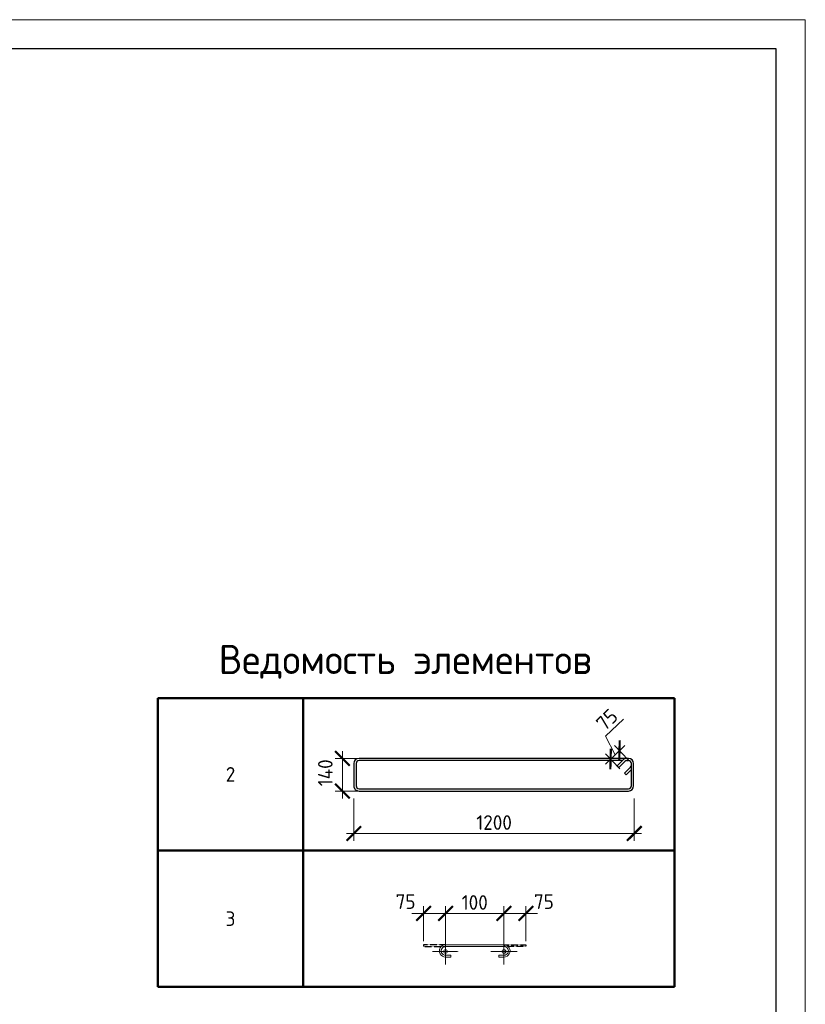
# Model space of a CAD drawing. Header units: millimetres. Extents: x 369815 to 1481759, y -423071 to -27917.
# Tile 195 of 256: x 571462 to 584900, y -252729 to -235873. Entities that reach past the tile are written whole.
import ezdxf

# ---------------------------------------------------------------- set-up
doc = ezdxf.new("R2010")
doc.units = ezdxf.units.MM
doc.linetypes.add('CENTER2', pattern=[28.575, 19.05, -3.175, 3.175, -3.175])
doc.linetypes.add('GOST2.303 4', pattern=[7, 5, -2, 0])
for name, color, linetype, lineweight in [('Арм_шпильки', 143, 'Continuous', 18), ('Выноски', 20, 'Continuous', 20), ('Осевая', 10, 'CENTER2', 20), ('подоснова', 151, 'Continuous', 5), ('поз.', 2, 'Continuous', 25), ('РАЗМЕРЫ', 1, 'Continuous', 9), ('ТОНКИЕ', 7, 'Continuous', 9)]:
    doc.layers.add(name, color=color, linetype=linetype, lineweight=lineweight)
doc.layers.add('ТОЛСТЫЕ_ОСНОВНЫЕ', color=6, linetype='Continuous')
doc.styles.add('GOST 2.304', font='CS_Gost2304.shx')
doc.styles.add('GOST-2.304_Type-B', font='GOST_Common.ttf')
doc.dimstyles.new('мой', dxfattribs={"dimscale": 100, "dimtxt": 2.5, "dimasz": 2.5, "dimexe": 1.25, "dimexo": 0.625, "dimtad": 1, "dimdec": 0, "dimtxsty": 'GOST-2.304_Type-B', "dimblk": 'ARCHTICK', "dimcen": 2.5, "dimdle": 2, "dimaunit": 1, "dimadec": 1, "dimazin": 2, "dimtfac": 1, "dimtdec": 0, "dimtmove": 1, "dimatfit": 3, "dimfxl": 1, "dimtfill": 1, "dimlwd": -1, "dimlwe": -1, "dimarcsym": 0})
doc.dimstyles.new('мой 25', dxfattribs={"dimscale": 100, "dimtxt": 2.5, "dimasz": 2.5, "dimexe": 1.25, "dimexo": 0.625, "dimtad": 1, "dimdec": 0, "dimlfac": 0.5, "dimtxsty": 'GOST-2.304_Type-B', "dimblk": 'ARCHTICK', "dimcen": 2.5, "dimdle": 1.25, "dimaunit": 1, "dimadec": 1, "dimazin": 2, "dimtfac": 1, "dimtdec": 0, "dimtmove": 1, "dimatfit": 3, "dimfxl": 6, "dimfxlon": 1, "dimtfill": 1, "dimlwd": -1, "dimlwe": -1, "dimarcsym": 0})

# ---------------------------------------------------------------- blocks, each defined once
blk = doc.blocks.new('*T844')
at = {"layer": 'Выноски', "color": 0, "linetype": 'ByBlock', "lineweight": 50, "transparency": 16777216}
for p, q in [((0, 0), (8834, 0)), ((0, 0), (0, -4943)), ((2484, 0), (2484, -4943)), ((8834, 0), (8834, -4943)), ((0, -2606), (8834, -2606)), ((0, -4943), (8834, -4943))]:
    blk.add_line(p, q, dxfattribs=at)
at = {"layer": 'Выноски', "color": 0, "transparency": 16777216, "char_height": 250, "width": 2183.67, "attachment_point": 5, "style": 'GOST-2.304_Type-B'}
for s, insert in [('2', (1242, -1303)), ('3', (1242, -3774))]:
    blk.add_mtext(s, dxfattribs=dict(at, insert=insert))
blk = doc.blocks.new('*U121')
for p, q in [((-8, 0), (-7, 7.2)), ((-7, -7.2), (-8, 0)), ((-7, 7.2), (-4.2, 14)), ((-4.2, 14), (0.2, 19.8)), ((0.2, 19.8), (6, 24.2)), ((6, 24.2), (12.8, 27)), ((12.8, 27), (20, 28)), ((44, 28), (20, 28)), ((20, 20), (44, 20)), ((44, 20), (44, 28)), ((262.7, 28), (286.7, 28)), ((262.7, 20), (262.7, 28)), ((286.7, 20), (262.7, 20)), ((293.9, 27), (286.7, 28)), ((300.7, 24.2), (293.9, 27)), ((306.5, 19.8), (300.7, 24.2)), ((310.9, 14), (306.5, 19.8)), ((313.7, 7.2), (310.9, 14)), ((314.7, 0), (313.7, 7.2)), ((-4.2, -14), (-7, -7.2)), ((0.2, -19.8), (-4.2, -14)), ((6, -24.2), (0.2, -19.8)), ((12.8, -27), (6, -24.2)), ((20, -28), (12.8, -27)), ((20, -28), (286.7, -28)), ((286.7, -28), (293.9, -27)), ((293.9, -27), (300.7, -24.2)), ((300.7, -24.2), (306.5, -19.8)), ((306.5, -19.8), (310.9, -14)), ((310.9, -14), (313.7, -7.2)), ((313.7, -7.2), (314.7, 0))]:
    blk.add_line(p, q)
at = {"color": 0, "linetype": 'ByBlock', "lineweight": -2}
for p, q in [((0, 0), (0.7, 5.2)), ((0.7, 5.2), (2.7, 10)), ((2.7, 10), (5.9, 14.1)), ((5.9, 14.1), (10, 17.3)), ((10, 17.3), (14.8, 19.3)), ((14.8, 19.3), (20, 20)), ((291.8, 19.3), (286.7, 20)), ((296.7, 17.3), (291.8, 19.3)), ((300.8, 14.1), (296.7, 17.3)), ((304, 10), (300.8, 14.1)), ((306, 5.2), (304, 10)), ((306.7, 0), (306, 5.2)), ((0.7, -5.2), (0, 0)), ((2.7, -10), (0.7, -5.2)), ((5.9, -14.1), (2.7, -10)), ((10, -17.3), (5.9, -14.1)), ((14.8, -19.3), (10, -17.3)), ((20, -20), (14.8, -19.3)), ((20, -20), (286.7, -20)), ((286.7, -20), (291.8, -19.3)), ((291.8, -19.3), (296.7, -17.3)), ((296.7, -17.3), (300.8, -14.1)), ((300.8, -14.1), (304, -10)), ((304, -10), (306, -5.2)), ((306, -5.2), (306.7, 0))]:
    blk.add_line(p, q, dxfattribs=at)
at = {"style": 'GOST 2.304', "oblique": 15, "flags": 9}
for tag, p in [('ДИАМЕТР', (117.8, -62.2)), ('ДЛИНА', (118.1, -72.5)), ('ПОЗИЦИЯ', (118, -56.6)), ('КЛАСС', (118, -67.8)), ('МАССА', (118.7, -78.2))]:
    blk.add_attdef(tag, p, '', height=2.5, dxfattribs=at)
blk = doc.blocks.new('_ArchTick')
at = {"color": 0, "linetype": 'ByBlock', "const_width": 0.15}
blk.add_lwpolyline([(-0.5, -0.5), (0.5, 0.5)], dxfattribs=at)
blk = doc.blocks.new('*D845')
at = {"layer": 'DEFPOINTS', "color": 0, "transparency": 16777216}
for p in [(579746, -251173), (578746, -251710), (579746, -251709)]:
    blk.add_point(p, dxfattribs=at)
at = {"layer": 'РАЗМЕРЫ', "color": 0, "linetype": 'Continuous', "transparency": 16777216}
for p, q in [((578746, -251647), (578746, -251048)), ((579746, -251647), (579746, -251048)), ((578546, -251173), (579946, -251173))]:
    blk.add_line(p, q, dxfattribs=at)
at = {"layer": 'РАЗМЕРЫ', "color": 0, "transparency": 16777216, "xscale": 250, "yscale": 250, "zscale": 250, "rotation": 180}
blk.add_blockref('_ArchTick', (578746, -251173), dxfattribs=at)
at = {"layer": 'РАЗМЕРЫ', "color": 0, "transparency": 16777216, "xscale": 250, "yscale": 250, "zscale": 250}
blk.add_blockref('_ArchTick', (579746, -251173), dxfattribs=at)
at = {"layer": 'РАЗМЕРЫ', "color": 0, "transparency": 16777216, "insert": (579246, -250985), "char_height": 250, "attachment_point": 5, "style": 'GOST-2.304_Type-B', "bg_fill": 3, "box_fill_scale": 1.1, "bg_fill_color": 256, "bg_fill_true_color": 13158600, "bg_fill_transparency": 0}
blk.add_mtext('100', dxfattribs=at)
blk = doc.blocks.new('*D865')
at = {"layer": 'DEFPOINTS', "color": 0, "transparency": 16777216}
for p in [(578370, -251173), (578370, -251709), (578746, -251710)]:
    blk.add_point(p, dxfattribs=at)
at = {"layer": 'РАЗМЕРЫ', "color": 0, "linetype": 'Continuous', "transparency": 16777216}
for p, q in [((578370, -251647), (578370, -251048)), ((578746, -251647), (578746, -251048)), ((578946, -251173), (578170, -251173))]:
    blk.add_line(p, q, dxfattribs=at)
at = {"layer": 'РАЗМЕРЫ', "color": 0, "transparency": 16777216, "xscale": 250, "yscale": 250, "zscale": 250}
blk.add_blockref('_ArchTick', (578746, -251173), dxfattribs=at)
at = {"layer": 'РАЗМЕРЫ', "color": 0, "transparency": 16777216, "insert": (578063, -250971), "char_height": 250, "attachment_point": 5, "style": 'GOST-2.304_Type-B', "bg_fill": 3, "box_fill_scale": 1.1, "bg_fill_color": 256, "bg_fill_true_color": 13158600, "bg_fill_transparency": 0}
blk.add_mtext('75', dxfattribs=at)
at = {"layer": 'РАЗМЕРЫ', "color": 0, "transparency": 16777216, "xscale": 250, "yscale": 250, "zscale": 250, "rotation": 180}
blk.add_blockref('_ArchTick', (578370, -251173), dxfattribs=at)
blk = doc.blocks.new('*D866')
at = {"layer": 'DEFPOINTS', "color": 0, "transparency": 16777216}
for p in [(580122, -251173), (579746, -251710), (580122, -251709)]:
    blk.add_point(p, dxfattribs=at)
at = {"layer": 'РАЗМЕРЫ', "color": 0, "linetype": 'Continuous', "transparency": 16777216}
for p, q in [((579746, -251647), (579746, -251048)), ((580122, -251647), (580122, -251048)), ((579546, -251173), (580322, -251173))]:
    blk.add_line(p, q, dxfattribs=at)
at = {"layer": 'РАЗМЕРЫ', "color": 0, "transparency": 16777216, "xscale": 250, "yscale": 250, "zscale": 250, "rotation": 180}
blk.add_blockref('_ArchTick', (579746, -251173), dxfattribs=at)
at = {"layer": 'РАЗМЕРЫ', "color": 0, "transparency": 16777216, "insert": (580429, -250971), "char_height": 250, "attachment_point": 5, "style": 'GOST-2.304_Type-B', "bg_fill": 3, "box_fill_scale": 1.1, "bg_fill_color": 256, "bg_fill_true_color": 13158600, "bg_fill_transparency": 0}
blk.add_mtext('75', dxfattribs=at)
at = {"layer": 'РАЗМЕРЫ', "color": 0, "transparency": 16777216, "xscale": 250, "yscale": 250, "zscale": 250}
blk.add_blockref('_ArchTick', (580122, -251173), dxfattribs=at)
blk = doc.blocks.new('*U122')
at = {"color": 0, "linetype": 'ByBlock', "lineweight": -2}
for p, q in [((108.8, 1198.9), (12.5, 1198.9)), ((-10, 1176.4), (-10, 12.5)), ((-10, 1169.4), (-10, 1176.4)), ((22, 1128), (-3.4, 1153.5)), ((0, 1169.4), (0, 1176.4)), ((0, 1150.1), (0, 12.5)), ((3.7, 1160.6), (29.1, 1135.1)), ((108.8, 1188.9), (12.5, 1188.9)), ((53.8, 1159.8), (28.3, 1185.2)), ((38.8, 1188.9), (60.9, 1166.9)), ((60.9, 1166.9), (53.8, 1159.8)), ((121.3, 12.5), (121.3, 1176.4)), ((131.3, 12.5), (131.3, 1176.4)), ((29.1, 1135.1), (22, 1128)), ((12.5, 0), (108.8, 0)), ((12.5, -10), (108.8, -10))]:
    blk.add_line(p, q, dxfattribs=at)
for centre, radius, start, end in [((12.5, 1176.4), 22.5, 90, 180), ((108.8, 1176.4), 22.5, 0, 90), ((12.5, 1169.4), 22.5, 180, 225), ((12.5, 1176.4), 12.5, 90, 180), ((12.5, 1169.4), 12.5, 180, 225), ((19.5, 1176.4), 12.5, 45, 90), ((108.8, 1176.4), 12.5, 0, 90), ((12.5, 12.5), 22.5, 180, 270), ((12.5, 12.5), 12.5, 180, 270), ((108.8, 12.5), 12.5, 270, 0), ((108.8, 12.5), 22.5, 270, 0)]:
    blk.add_arc(centre, radius, start, end, dxfattribs=at)
at = {"style": 'GOST 2.304', "oblique": 15, "flags": 9}
for tag, p in [('ДИАМЕТР', (-52.8, -63)), ('КЛАСС', (-53, -68.7)), ('ДЛИНА', (-52.5, -73.8)), ('ПОЗИЦИЯ', (-52.3, -58)), ('МАССА', (-52.3, -78.3))]:
    blk.add_attdef(tag, p, '', height=2.5, dxfattribs=at)
blk = doc.blocks.new('*D837')
at = {"layer": 'DEFPOINTS', "color": 0, "transparency": 16777216}
for p in [(577177, -248850), (581976, -248988), (577177, -249804)]:
    blk.add_point(p, dxfattribs=at)
at = {"layer": 'РАЗМЕРЫ', "color": 0, "linetype": 'Continuous', "transparency": 16777216}
for p, q in [((577177, -249204), (577177, -249929)), ((581976, -249204), (581976, -249929)), ((582101, -249804), (577052, -249804))]:
    blk.add_line(p, q, dxfattribs=at)
at = {"layer": 'РАЗМЕРЫ', "color": 0, "transparency": 16777216, "xscale": 250, "yscale": 250, "zscale": 250, "rotation": 180}
blk.add_blockref('_ArchTick', (577177, -249804), dxfattribs=at)
at = {"layer": 'РАЗМЕРЫ', "color": 0, "transparency": 16777216, "xscale": 250, "yscale": 250, "zscale": 250}
blk.add_blockref('_ArchTick', (581976, -249804), dxfattribs=at)
at = {"layer": 'РАЗМЕРЫ', "color": 0, "transparency": 16777216, "insert": (579577, -249617), "char_height": 250, "attachment_point": 5, "style": 'GOST-2.304_Type-B', "bg_fill": 3, "box_fill_scale": 1.1, "bg_fill_color": 256, "bg_fill_true_color": 13158600, "bg_fill_transparency": 0}
blk.add_mtext('1200', dxfattribs=at)
blk = doc.blocks.new('*D867')
at = {"layer": 'DEFPOINTS', "color": 0, "transparency": 16777216}
for p in [(576983, -248518), (578492, -248518), (578147, -249078)]:
    blk.add_point(p, dxfattribs=at)
at = {"layer": 'РАЗМЕРЫ', "color": 0, "linetype": 'Continuous', "transparency": 16777216}
for p, q in [((576983, -249203), (576983, -248393)), ((577583, -248518), (576858, -248518)), ((577583, -249078), (576858, -249078))]:
    blk.add_line(p, q, dxfattribs=at)
at = {"layer": 'РАЗМЕРЫ', "color": 0, "transparency": 16777216, "insert": (576690, -248766), "char_height": 250, "attachment_point": 5, "rotation": 90, "style": 'GOST-2.304_Type-B', "bg_fill": 3, "box_fill_scale": 1.1, "bg_fill_color": 256, "bg_fill_true_color": 13158600, "bg_fill_transparency": 0}
blk.add_mtext('140', dxfattribs=at)
at = {"layer": 'РАЗМЕРЫ', "color": 0, "transparency": 16777216, "xscale": 250, "yscale": 250, "zscale": 250}
for p, rotation in [((576983, -248518), 90), ((576983, -249078), 270)]:
    blk.add_blockref('_ArchTick', p, dxfattribs=dict(at, rotation=rotation))
blk = doc.blocks.new('*U78')
at = {"layer": 'ТОЛСТЫЕ_ОСНОВНЫЕ', "color": 6}
blk.add_lwpolyline([(20, 5), (415, 5), (415, 292), (20, 292)], close=True, dxfattribs=at)
at = {"layer": 'ТОНКИЕ'}
blk.add_lwpolyline([(0, 0), (420, 0), (420, 297), (0, 297)], close=True, dxfattribs=at)
blk = doc.blocks.new('*D2338')
at = {"layer": 'DEFPOINTS', "color": 0, "transparency": 16777216}
for p in [(581722, -248387), (581922, -248598), (581770, -248742)]:
    blk.add_point(p, dxfattribs=at)
at = {"layer": 'РАЗМЕРЫ', "color": 0, "linetype": 'Continuous', "transparency": 16777216}
for p, q in [((581484, -248139), (581791, -247847)), ((581646, -248459), (581484, -248139)), ((581480, -248617), (581812, -248301)), ((581727, -248696), (581484, -248441)), ((581879, -248552), (581636, -248296))]:
    blk.add_line(p, q, dxfattribs=at)
at = {"layer": 'РАЗМЕРЫ', "color": 0, "transparency": 16777216, "xscale": 250, "yscale": 250, "zscale": 250}
for p, rotation in [((581722, -248387), 43.53873592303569), ((581570, -248531), 223.5387359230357)]:
    blk.add_blockref('_ArchTick', p, dxfattribs=dict(at, rotation=rotation))
at = {"layer": 'РАЗМЕРЫ', "color": 0, "transparency": 16777216, "insert": (581508, -247857), "char_height": 250, "attachment_point": 5, "rotation": 43.5387, "style": 'GOST-2.304_Type-B', "bg_fill": 3, "box_fill_scale": 1.1, "bg_fill_color": 256, "bg_fill_true_color": 13158600, "bg_fill_transparency": 0}
blk.add_mtext('75', dxfattribs=at)

msp = doc.modelspace()

# ---------------------------------------------------------------- linework, layer by layer
at = {"layer": 'Осевая', "ltscale": 0.1}
for p, q in [((578970.2, -251825.7, 3100), (578521.9, -251825.7, 3100)), ((579970.1, -251825.7, 3100), (579521.8, -251825.7, 3100))]:
    msp.add_line(p, q, dxfattribs=at)

# ---------------------------------------------------------------- block references
msp.add_blockref('*T844', (573826.5, -247489.3, 3100))
at = {"lineweight": 30, "xscale": 3.959999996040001, "yscale": 3.959999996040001, "zscale": 3.959999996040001, "rotation": 269.9999999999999}
msp.add_blockref('*U122', (577216.9, -248557.9, 3100), dxfattribs=at)
at = {"layer": 'Арм_шпильки', "color": 3, "xscale": 3.75, "yscale": 3.75, "zscale": 3.75, "rotation": 180}
msp.add_blockref('*U121', (579821, -251814.1, 3100), dxfattribs=at)

# ---------------------------------------------------------------- texts
at = {"layer": 'РАЗМЕРЫ', "insert": (578057.6, -246865.3, 3100), "char_height": 500, "attachment_point": 5, "style": 'GOST-2.304_Type-B'}
msp.add_mtext_dynamic_manual_height_columns('{\\C0;Ведомость элементов}', width=15225.227, gutter_width=15, heights=[0], dxfattribs=at)

# ---------------------------------------------------------------- next in the draw order: dimensions: what is measured, and where the dimension line sits
at = {"layer": 'РАЗМЕРЫ', "color": 146, "true_color": 0x006272}
dim = msp.add_linear_dim(base=(577177.3, -249804.4, 3100), p1=(581976.5, -248988, 3100), p2=(577177.3, -248850, 3100), dimstyle='мой 25', override={"dimlfac": 0.25}, dxfattribs=at)
dim.commit()
dim.dimension.update_dxf_attribs({"geometry": '*D837', "text_midpoint": (579576.9, -249616.9, 3100)})
dim = msp.add_linear_dim(base=(579746, -251172.6, 3100), p1=(578746, -251709.8, 3100), p2=(579746, -251709.1, 3100), text='100', dimstyle='мой', dxfattribs=at)
dim.commit()
dim.dimension.update_dxf_attribs({"geometry": '*D845', "text_midpoint": (579246, -250985.1, 3100)})

# ---------------------------------------------------------------- next in the draw order: linework, layer by layer
at = {"layer": 'поз.', "linetype": 'GOST2.303 4', "ltscale": 0.4, "elevation": 3100}
for points in [[(578746, -251709.1), (578370, -251709.1), (578370, -251739.1), (578744.7, -251739.3)], [(579746, -251709.1), (580122, -251709.1), (580122, -251739.1), (579747.3, -251739.3)]]:
    msp.add_lwpolyline(points, dxfattribs=at)

# ---------------------------------------------------------------- next in the draw order: dimensions: what is measured, and where the dimension line sits
at = {"layer": 'РАЗМЕРЫ', "color": 146}
dim = msp.add_linear_dim(base=(576982.7, -248518.3, 3100), p1=(578146.6, -249077.6, 3100), p2=(578492.3, -248518.3, 3100), angle=90, dimstyle='мой 25', override={"dimlfac": 0.25}, dxfattribs=at)
dim.commit()
dim.dimension.update_dxf_attribs({"geometry": '*D867', "text_midpoint": (576877.5, -248766.4, 3100), "dimtype": 160})

# ---------------------------------------------------------------- next in the draw order: dimensions: what is measured, and where the dimension line sits
dim = msp.add_linear_dim(base=(578370, -251172.6, 3100), p1=(578746, -251709.8, 3100), p2=(578370, -251709.1, 3100), text='75', dimstyle='мой', dxfattribs=at)
dim.commit()
dim.dimension.update_dxf_attribs({"geometry": '*D865', "text_midpoint": (578063.2, -251158.3, 3100), "dimtype": 160})
dim = msp.add_linear_dim(base=(580122, -251172.6, 3100), p1=(579746, -251709.8, 3100), p2=(580122, -251709.1, 3100), angle=180, text='75', dimstyle='мой', dxfattribs=at)
dim.commit()
dim.dimension.update_dxf_attribs({"geometry": '*D866', "text_midpoint": (580428.8, -251158.3, 3100), "dimtype": 160})

# ---------------------------------------------------------------- next in the draw order: linework, layer by layer
at = {"layer": 'Осевая', "ltscale": 0.1}
for p, q in [((578746, -251601.6, 3100), (578746, -252049.8, 3100)), ((579746, -251601.6, 3100), (579746, -252049.8, 3100))]:
    msp.add_line(p, q, dxfattribs=at)
at = {"layer": 'подоснова'}
for centre in [(578746, -251825.7, 3100), (579746, -251825.7, 3100)]:
    msp.add_circle(centre, 32, dxfattribs=at)

# ---------------------------------------------------------------- next in the draw order: block references
at = {"xscale": 100, "yscale": 100, "zscale": 100}
msp.add_blockref('*U78', (542900.4, -265573.2, 3100), dxfattribs=at)

# ---------------------------------------------------------------- next in the draw order: dimensions: what is measured, and where the dimension line sits
at = {"layer": 'РАЗМЕРЫ', "color": 146, "true_color": 0x006272}
dim = msp.add_aligned_dim(p1=(581770.1, -248741.6), p2=(581921.7, -248597.6), distance=290.3, text='75', dimstyle='мой 25', override={"dimlfac": 0.25}, dxfattribs=at)
dim.commit()
dim.dimension.update_dxf_attribs({"geometry": '*D2338', "text_midpoint": (581400.1, -247959.9)})

doc.saveas('drawing.dxf')
